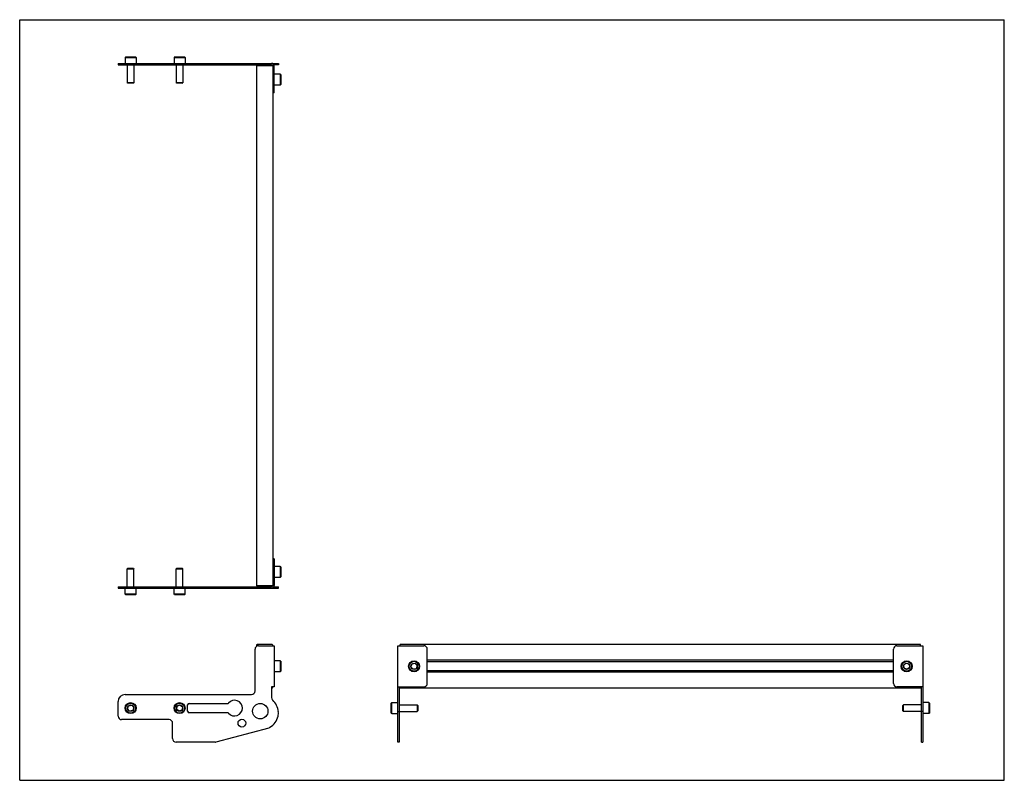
# Model space of a CAD drawing. Header units: inches. Extents: x 0 to 35.2, y 0 to 27.2.
import ezdxf

# ---------------------------------------------------------------- set-up
doc = ezdxf.new("R2010")
doc.units = ezdxf.units.IN
doc.header["$LTSCALE"] = 1.936
doc.header["$MEASUREMENT"] = 0
doc.layers.get('0').update_dxf_attribs({"linetype": 'CONTINUOUS'})
for name, color, linetype in [('207130_LH_BL8', 7, 'CONTINUOUS'), ('207130_RH_BL0', 7, 'CONTINUOUS'), ('207216_WW_207216_18_BL3', 7, 'CONTINUOUS'), ('9206XXM_920612M_BL4', 7, 'CONTINUOUS'), ('9206XXM_920612M_BL7', 7, 'CONTINUOUS'), ('9206XXM_920618M_BL1', 7, 'CONTINUOUS'), ('9206XXM_920618M_BL2', 7, 'CONTINUOUS'), ('9206XXM_920618M_BL5', 7, 'CONTINUOUS'), ('9206XXM_920618M_BL6', 7, 'CONTINUOUS')]:
    doc.layers.add(name, color=color, linetype=linetype)

# ---------------------------------------------------------------- blocks, each defined once
blk = doc.blocks.new('207130_RH_BL0', base_point=(9.045, 4.647))
at = {"layer": '207130_RH_BL0', "color": 7, "linetype": 'CONTINUOUS'}
for p, q in [((9.1, 7.924), (9.052, 7.924)), ((9.1, 7.924), (9.1, 6.97)), ((3.517, 6.922), (9.004, 6.922)), ((3.517, 6.922), (3.517, 6.874)), ((3.517, 6.874), (9.25, 6.874)), ((8.413, 6.922), (8.413, 6.874)), ((9.087, 6.922), (9.25, 6.922)), ((9.246, 6.874), (9.246, 6.922)), ((9.25, 6.874), (9.25, 6.922)), ((8.413, 3.194), (8.413, 4.689)), ((8.538, 4.814), (9.1, 4.814)), ((9.1, 4.814), (9.1, 3.342)), ((13.523, 1.369), (13.523, 4.814)), ((13.523, 4.814), (14.448, 4.814)), ((14.573, 3.467), (14.573, 4.689)), ((9.1, 3.342), (9.004, 3.342)), ((9.004, 3.342), (9.004, 2.958)), ((13.523, 3.342), (14.448, 3.342)), ((13.571, 3.342), (13.571, 1.369)), ((3.517, 2.294), (3.517, 2.819)), ((3.767, 3.069), (8.288, 3.069)), ((6.003, 2.469), (6.003, 2.694)), ((6.053, 2.744), (7.429, 2.744)), ((5.342, 2.169), (3.642, 2.169)), ((7.429, 2.419), (6.053, 2.419)), ((13.523, 2.455), (13.571, 2.455)), ((5.467, 1.494), (5.467, 2.044)), ((7.02, 1.374), (8.914, 1.881)), ((6.988, 1.369), (5.592, 1.369)), ((13.571, 1.369), (13.523, 1.369))]:
    blk.add_line(p, q, dxfattribs=at)
for centre, radius in [((8.601, 2.472), 0.275), ((7.943, 2.044), 0.138)]:
    blk.add_circle(centre, radius, dxfattribs=at)
for centre, radius, start, end in [((9.004, 6.97), 0.096, 270, 360), ((9.004, 6.97), 0.048, 270, 339.5422), ((8.538, 4.689), 0.125, 90, 180), ((14.448, 4.689), 0.125, 0, 90), ((8.288, 3.194), 0.125, 270, 360), ((14.448, 3.467), 0.125, 270, 360), ((3.767, 2.819), 0.25, 90, 180), ((7.681, 2.582), 0.28, 220.2706, 139.7293), ((9.129, 2.958), 0.125, 180, 226.9621), ((8.601, 2.392), 0.649, 5.5894, 46.9621), ((6.053, 2.694), 0.05, 90, 180), ((6.053, 2.469), 0.05, 180, 270), ((7.429, 2.794), 0.05, 270, 319.8504), ((3.642, 2.294), 0.125, 180, 270), ((5.342, 2.044), 0.125, 0, 90), ((7.429, 2.369), 0.05, 40.1496, 90), ((8.601, 2.452), 0.656, 301.9131, 346.2532), ((8.817, 2.399), 0.433, 346.2532, 7.4097), ((8.881, 2.002), 0.125, 285, 301.9207), ((5.592, 1.494), 0.125, 180, 270), ((6.988, 1.494), 0.125, 270, 285)]:
    blk.add_arc(centre, radius, start, end, dxfattribs=at)
blk = doc.blocks.new('9206XXM_920618M_BL1', base_point=(3.966, 4.984))
at = {"layer": '9206XXM_920618M_BL1', "color": 7, "linetype": 'CONTINUOUS'}
for p, q in [((3.867, 7.583), (3.848, 7.563)), ((3.848, 7.563), (4.084, 7.563)), ((3.848, 6.922), (3.848, 7.563)), ((3.867, 7.583), (4.064, 7.583)), ((4.064, 7.583), (4.084, 7.563)), ((4.084, 6.922), (4.084, 7.563)), ((3.769, 6.658), (3.769, 6.874)), ((4.163, 6.658), (4.163, 6.874)), ((4.163, 6.658), (3.769, 6.658)), ((3.789, 6.638), (3.769, 6.658)), ((4.143, 6.638), (3.789, 6.638)), ((4.143, 6.638), (4.163, 6.658)), ((3.854, 2.562), (3.893, 2.669)), ((3.927, 2.475), (3.854, 2.562)), ((3.893, 2.669), (4.005, 2.689)), ((4.039, 2.495), (3.927, 2.475)), ((4.005, 2.689), (4.078, 2.602)), ((4.078, 2.602), (4.039, 2.495))]:
    blk.add_line(p, q, dxfattribs=at)
for radius in [0.197, 0.177, 0.114]:
    blk.add_circle((3.966, 2.582), radius, dxfattribs=at)
blk = doc.blocks.new('9206XXM_920618M_BL2', base_point=(9.875, 4.984))
at = {"layer": '9206XXM_920618M_BL2', "color": 7, "linetype": 'CONTINUOUS'}
for p, q in [((5.617, 7.583), (5.598, 7.563)), ((5.598, 7.563), (5.834, 7.563)), ((5.598, 6.922), (5.598, 7.563)), ((5.617, 7.583), (5.814, 7.583)), ((5.814, 7.583), (5.834, 7.563)), ((5.834, 6.922), (5.834, 7.563)), ((5.519, 6.658), (5.519, 6.874)), ((5.913, 6.658), (5.913, 6.874)), ((5.913, 6.658), (5.519, 6.658)), ((5.539, 6.638), (5.519, 6.658)), ((5.893, 6.638), (5.539, 6.638)), ((5.893, 6.638), (5.913, 6.658)), ((5.612, 2.536), (5.624, 2.649)), ((5.703, 2.469), (5.612, 2.536)), ((5.624, 2.649), (5.728, 2.695)), ((5.807, 2.515), (5.703, 2.469)), ((5.728, 2.695), (5.82, 2.627)), ((5.82, 2.627), (5.807, 2.515)), ((13.286, 2.759), (13.306, 2.779)), ((13.286, 2.405), (13.286, 2.759)), ((13.306, 2.385), (13.306, 2.779)), ((13.306, 2.779), (13.523, 2.779)), ((13.571, 2.7), (14.212, 2.7)), ((14.212, 2.7), (14.212, 2.464)), ((14.231, 2.68), (14.212, 2.7)), ((14.231, 2.484), (14.212, 2.464)), ((14.231, 2.68), (14.231, 2.484)), ((13.286, 2.405), (13.306, 2.385)), ((13.306, 2.385), (13.523, 2.385)), ((13.571, 2.464), (14.212, 2.464))]:
    blk.add_line(p, q, dxfattribs=at)
for radius in [0.197, 0.177, 0.114]:
    blk.add_circle((5.716, 2.582), radius, dxfattribs=at)
blk = doc.blocks.new('207216_WW_207216_18_BL3', base_point=(20.333, 14.427))
at = {"layer": '207216_WW_207216_18_BL3', "color": 7, "linetype": 'CONTINUOUS'}
for p, q in [((8.461, 25.557), (8.461, 6.954)), ((8.461, 25.557), (9.052, 25.557)), ((9.052, 25.557), (9.052, 6.954)), ((9.052, 6.954), (8.461, 6.954)), ((8.461, 4.829), (8.461, 4.788)), ((9.022, 4.859), (8.491, 4.859)), ((9.052, 4.814), (9.052, 4.829)), ((13.602, 4.814), (13.602, 4.859)), ((32.205, 4.859), (13.602, 4.859)), ((32.205, 4.814), (32.205, 4.859)), ((31.235, 4.295), (14.573, 4.295)), ((31.235, 4.237), (14.573, 4.237)), ((31.235, 3.92), (14.573, 3.92)), ((31.235, 3.862), (14.573, 3.862)), ((9.004, 3.297), (9.022, 3.297)), ((9.052, 3.327), (9.052, 3.342)), ((13.602, 3.297), (13.602, 3.342)), ((32.205, 3.297), (13.602, 3.297)), ((32.205, 3.297), (32.205, 3.342))]:
    blk.add_line(p, q, dxfattribs=at)
for centre, start, end in [((8.491, 4.829), 90, 180), ((9.022, 4.829), 0, 90), ((9.022, 3.327), 270, 360)]:
    blk.add_arc(centre, 0.03, start, end, dxfattribs=at)
blk = doc.blocks.new('9206XXM_920612M_BL4', base_point=(11.698, 5.765))
at = {"layer": '9206XXM_920612M_BL4', "color": 7, "linetype": 'CONTINUOUS'}
for p, q in [((9.316, 7.649), (9.1, 7.649)), ((9.336, 7.629), (9.316, 7.649)), ((9.316, 7.649), (9.316, 7.255)), ((9.336, 7.629), (9.336, 7.275)), ((9.316, 7.255), (9.1, 7.255)), ((9.336, 7.275), (9.316, 7.255)), ((9.316, 4.275), (9.1, 4.275)), ((9.316, 4.275), (9.316, 3.881)), ((9.336, 4.255), (9.316, 4.275)), ((9.336, 4.255), (9.336, 3.901)), ((9.316, 3.881), (9.1, 3.881)), ((9.336, 3.901), (9.316, 3.881)), ((13.988, 4.059), (14.028, 4.166)), ((14.061, 3.972), (13.988, 4.059)), ((14.028, 4.166), (14.14, 4.185)), ((14.173, 3.99), (14.061, 3.972)), ((14.14, 4.185), (14.212, 4.097)), ((14.212, 4.097), (14.173, 3.99))]:
    blk.add_line(p, q, dxfattribs=at)
for radius in [0.197, 0.177, 0.114]:
    blk.add_circle((14.1, 4.078), radius, dxfattribs=at)
blk = doc.blocks.new('9206XXM_920618M_BL5', base_point=(3.966, 25.4))
at = {"layer": '9206XXM_920618M_BL5', "color": 7, "linetype": 'CONTINUOUS'}
for p, q in [((3.789, 25.873), (3.769, 25.853)), ((3.769, 25.853), (3.769, 25.636)), ((3.769, 25.853), (4.163, 25.853)), ((3.789, 25.873), (4.143, 25.873)), ((4.143, 25.873), (4.163, 25.853)), ((4.163, 25.853), (4.163, 25.636)), ((3.848, 25.588), (3.848, 24.947)), ((4.084, 25.588), (4.084, 24.947)), ((3.867, 24.928), (3.848, 24.947)), ((4.084, 24.947), (3.848, 24.947)), ((4.064, 24.928), (3.867, 24.928)), ((4.064, 24.928), (4.084, 24.947))]:
    blk.add_line(p, q, dxfattribs=at)
blk = doc.blocks.new('9206XXM_920618M_BL6', base_point=(19.02, 14.129))
at = {"layer": '9206XXM_920618M_BL6', "color": 7, "linetype": 'CONTINUOUS'}
for p, q in [((5.539, 25.873), (5.519, 25.853)), ((5.519, 25.853), (5.519, 25.636)), ((5.519, 25.853), (5.913, 25.853)), ((5.539, 25.873), (5.893, 25.873)), ((5.893, 25.873), (5.913, 25.853)), ((5.913, 25.853), (5.913, 25.636)), ((5.598, 25.588), (5.598, 24.947)), ((5.834, 25.588), (5.834, 24.947)), ((5.617, 24.928), (5.598, 24.947)), ((5.834, 24.947), (5.598, 24.947)), ((5.814, 24.928), (5.617, 24.928)), ((5.814, 24.928), (5.834, 24.947)), ((31.576, 2.68), (31.596, 2.7)), ((31.576, 2.484), (31.576, 2.68)), ((31.576, 2.484), (31.596, 2.464)), ((32.237, 2.7), (31.596, 2.7)), ((31.596, 2.464), (31.596, 2.7)), ((32.501, 2.779), (32.285, 2.779)), ((32.521, 2.759), (32.501, 2.779)), ((32.501, 2.779), (32.501, 2.385)), ((32.521, 2.759), (32.521, 2.405)), ((32.237, 2.464), (31.596, 2.464)), ((32.501, 2.385), (32.285, 2.385)), ((32.521, 2.405), (32.501, 2.385))]:
    blk.add_line(p, q, dxfattribs=at)
blk = doc.blocks.new('9206XXM_920612M_BL7', base_point=(20.502, 14.568))
at = {"layer": '9206XXM_920612M_BL7', "color": 7, "linetype": 'CONTINUOUS'}
for p, q in [((9.316, 25.256), (9.1, 25.256)), ((9.316, 25.256), (9.316, 24.862)), ((9.336, 25.236), (9.316, 25.256)), ((9.336, 25.236), (9.336, 24.882)), ((9.316, 24.862), (9.1, 24.862)), ((9.336, 24.882), (9.316, 24.862)), ((31.596, 4.104), (31.674, 4.187)), ((31.629, 3.995), (31.596, 4.104)), ((31.74, 3.969), (31.629, 3.995)), ((31.674, 4.187), (31.785, 4.161)), ((31.818, 4.052), (31.74, 3.969)), ((31.785, 4.161), (31.818, 4.052))]:
    blk.add_line(p, q, dxfattribs=at)
for radius in [0.197, 0.177, 0.114]:
    blk.add_circle((31.707, 4.078), radius, dxfattribs=at)
blk = doc.blocks.new('207130_LH_BL8', base_point=(17.901, 13.503))
at = {"layer": '207130_LH_BL8', "color": 7, "linetype": 'CONTINUOUS'}
for p, q in [((3.517, 25.636), (3.517, 25.588)), ((3.517, 25.636), (9.004, 25.636)), ((3.517, 25.588), (9.004, 25.588)), ((8.413, 25.636), (8.413, 25.588)), ((9.043, 25.636), (9.25, 25.636)), ((9.25, 25.588), (9.087, 25.588)), ((9.1, 24.586), (9.1, 25.54)), ((9.246, 25.636), (9.246, 25.588)), ((9.25, 25.636), (9.25, 25.588)), ((9.1, 24.586), (9.052, 24.586)), ((31.235, 3.467), (31.235, 4.689)), ((31.36, 4.814), (32.285, 4.814)), ((32.285, 4.814), (32.285, 1.369)), ((32.285, 3.342), (31.36, 3.342)), ((32.237, 1.369), (32.237, 3.342)), ((32.285, 2.455), (32.237, 2.455)), ((32.237, 1.369), (32.285, 1.369))]:
    blk.add_line(p, q, dxfattribs=at)
for centre, radius, start, end in [((9.004, 25.54), 0.096, 0, 90), ((9.004, 25.54), 0.048, 20.4578, 90), ((31.36, 4.689), 0.125, 90, 180), ((31.36, 3.467), 0.125, 180, 270)]:
    blk.add_arc(centre, radius, start, end, dxfattribs=at)

msp = doc.modelspace()

# ---------------------------------------------------------------- linework, layer by layer
at = {"color": 7, "linetype": 'CONTINUOUS'}
for p, q in [((0, 0), (0, 27.2)), ((0, 27.2), (35.2, 27.2)), ((35.2, 0), (35.2, 27.2)), ((0, 0), (35.2, 0))]:
    msp.add_line(p, q, dxfattribs=at)

# ---------------------------------------------------------------- block references
at = {"layer": '207130_LH_BL8'}
msp.add_blockref('207130_LH_BL8', (17.901, 13.503), dxfattribs=at)
at = {"layer": '207130_RH_BL0'}
msp.add_blockref('207130_RH_BL0', (9.045, 4.647), dxfattribs=at)
at = {"layer": '207216_WW_207216_18_BL3'}
msp.add_blockref('207216_WW_207216_18_BL3', (20.333, 14.427), dxfattribs=at)
at = {"layer": '9206XXM_920612M_BL4'}
msp.add_blockref('9206XXM_920612M_BL4', (11.698, 5.765), dxfattribs=at)
at = {"layer": '9206XXM_920612M_BL7'}
msp.add_blockref('9206XXM_920612M_BL7', (20.502, 14.568), dxfattribs=at)
at = {"layer": '9206XXM_920618M_BL1'}
msp.add_blockref('9206XXM_920618M_BL1', (3.966, 4.984), dxfattribs=at)
at = {"layer": '9206XXM_920618M_BL2'}
msp.add_blockref('9206XXM_920618M_BL2', (9.875, 4.984), dxfattribs=at)
at = {"layer": '9206XXM_920618M_BL5'}
msp.add_blockref('9206XXM_920618M_BL5', (3.966, 25.4), dxfattribs=at)
at = {"layer": '9206XXM_920618M_BL6'}
msp.add_blockref('9206XXM_920618M_BL6', (19.02, 14.129), dxfattribs=at)

doc.saveas('drawing.dxf')
